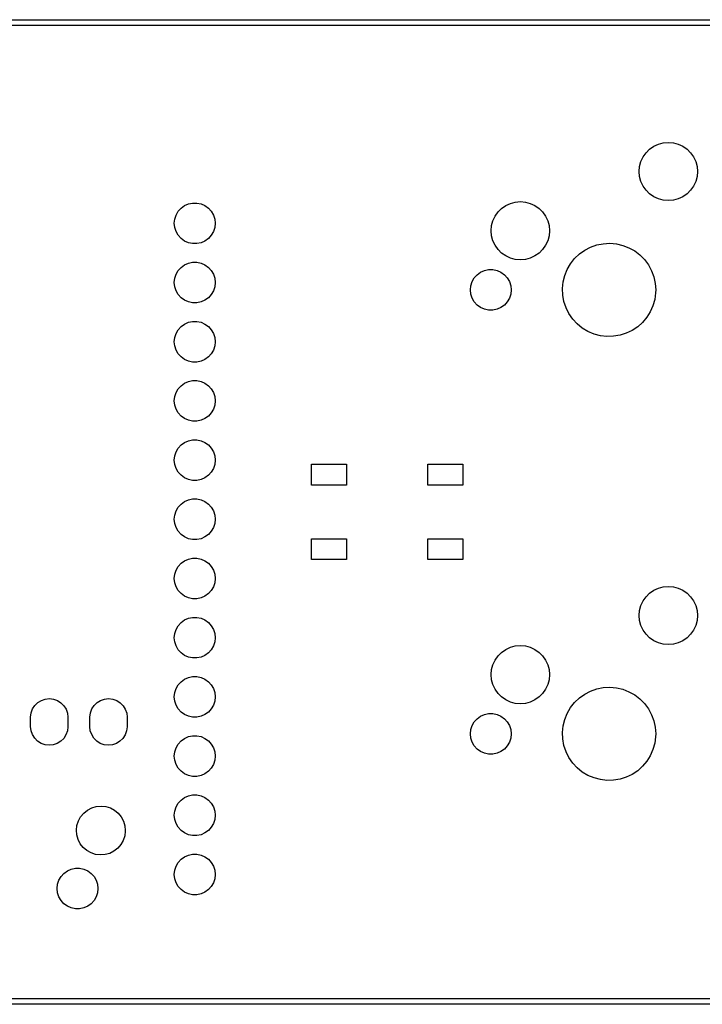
# Model space of a CAD drawing. Extents: x 93 to 214, y -121 to -79.
# Tile 3 of 4: x 154 to 183, y -121 to -79. Entities that reach past the tile are written whole.
import ezdxf

# ---------------------------------------------------------------- set-up
doc = ezdxf.new("R2010")
doc.units = 0
doc.layers.add('BLACK', color=7, linetype='CONTINUOUS')

msp = doc.modelspace()

# ---------------------------------------------------------------- linework, layer by layer
at = {"layer": 'BLACK', "linetype": 'CONTINUOUS'}
for p, q in [((98.5987, -79.1184), (208.599, -79.1184)), ((208.599, -79.3684), (98.5987, -79.3684)), ((180.918, -84.5509), (181.115, -84.4588)), ((181.115, -84.4588), (181.326, -84.4024)), ((181.326, -84.4024), (181.543, -84.3834)), ((181.543, -84.3834), (181.76, -84.4024)), ((181.76, -84.4024), (181.97, -84.4588)), ((181.97, -84.4588), (182.168, -84.5509)), ((180.46, -85.0084), (180.585, -84.83)), ((180.585, -84.83), (180.739, -84.6759)), ((180.739, -84.6759), (180.918, -84.5509)), ((182.168, -84.5509), (182.346, -84.6759)), ((182.346, -84.6759), (182.5, -84.83)), ((182.5, -84.83), (182.625, -85.0084)), ((180.312, -85.4164), (180.368, -85.2059)), ((180.368, -85.2059), (180.46, -85.0084)), ((182.625, -85.0084), (182.717, -85.2059)), ((182.717, -85.2059), (182.774, -85.4164)), ((180.293, -85.6334), (180.312, -85.4164)), ((180.312, -85.8505), (180.293, -85.6334)), ((182.774, -85.4164), (182.793, -85.6334)), ((182.793, -85.6334), (182.774, -85.8505)), ((180.368, -86.061), (180.312, -85.8505)), ((180.46, -86.2584), (180.368, -86.061)), ((182.717, -86.061), (182.625, -86.2584)), ((182.774, -85.8505), (182.717, -86.061)), ((180.585, -86.4369), (180.46, -86.2584)), ((180.739, -86.591), (180.585, -86.4369)), ((180.918, -86.716), (180.739, -86.591)), ((182.346, -86.591), (182.168, -86.716)), ((182.5, -86.4369), (182.346, -86.591)), ((182.625, -86.2584), (182.5, -86.4369)), ((160.785, -87.097), (160.952, -87.0225)), ((160.952, -87.0225), (161.131, -86.9844)), ((161.131, -86.9844), (161.314, -86.9844)), ((161.314, -86.9844), (161.494, -87.0225)), ((161.494, -87.0225), (161.661, -87.097)), ((174.568, -87.0909), (174.765, -86.9988)), ((174.765, -86.9988), (174.976, -86.9424)), ((174.976, -86.9424), (175.193, -86.9234)), ((175.193, -86.9234), (175.41, -86.9424)), ((175.41, -86.9424), (175.62, -86.9988)), ((175.62, -86.9988), (175.818, -87.0909)), ((181.115, -86.8081), (180.918, -86.716)), ((181.326, -86.8644), (181.115, -86.8081)), ((181.543, -86.8834), (181.326, -86.8644)), ((181.76, -86.8644), (181.543, -86.8834)), ((181.97, -86.8081), (181.76, -86.8644)), ((182.168, -86.716), (181.97, -86.8081)), ((160.422, -87.4995), (160.514, -87.3409)), ((160.514, -87.3409), (160.636, -87.2047)), ((160.636, -87.2047), (160.785, -87.097)), ((161.661, -87.097), (161.809, -87.2047)), ((161.809, -87.2047), (161.932, -87.3409)), ((161.932, -87.3409), (162.023, -87.4995)), ((174.11, -87.5484), (174.235, -87.37)), ((174.235, -87.37), (174.389, -87.2159)), ((174.389, -87.2159), (174.568, -87.0909)), ((175.818, -87.0909), (175.996, -87.2159)), ((175.996, -87.2159), (176.15, -87.37)), ((176.15, -87.37), (176.275, -87.5484)), ((160.347, -87.8559), (160.366, -87.6737)), ((160.366, -88.0381), (160.347, -87.8559)), ((160.366, -87.6737), (160.422, -87.4995)), ((162.023, -87.4995), (162.08, -87.6737)), ((162.08, -87.6737), (162.099, -87.8559)), ((162.099, -87.8559), (162.08, -88.0381)), ((173.962, -87.9564), (174.018, -87.7459)), ((174.018, -87.7459), (174.11, -87.5484)), ((176.275, -87.5484), (176.367, -87.7459)), ((176.367, -87.7459), (176.424, -87.9564)), ((160.422, -88.2124), (160.366, -88.0381)), ((160.514, -88.371), (160.422, -88.2124)), ((162.023, -88.2124), (161.932, -88.371)), ((162.08, -88.0381), (162.023, -88.2124)), ((173.943, -88.1734), (173.962, -87.9564)), ((173.962, -88.3905), (173.943, -88.1734)), ((176.424, -87.9564), (176.443, -88.1734)), ((176.443, -88.1734), (176.424, -88.3905)), ((160.636, -88.5072), (160.514, -88.371)), ((160.785, -88.6148), (160.636, -88.5072)), ((160.952, -88.6893), (160.785, -88.6148)), ((161.131, -88.7274), (160.952, -88.6893)), ((161.494, -88.6893), (161.314, -88.7274)), ((161.661, -88.6148), (161.494, -88.6893)), ((161.809, -88.5072), (161.661, -88.6148)), ((161.932, -88.371), (161.809, -88.5072)), ((174.018, -88.601), (173.962, -88.3905)), ((174.11, -88.7984), (174.018, -88.601)), ((176.367, -88.601), (176.275, -88.7984)), ((176.424, -88.3905), (176.367, -88.601)), ((178.752, -88.7292), (179.034, -88.7137)), ((179.034, -88.7137), (179.316, -88.7381)), ((161.314, -88.7274), (161.131, -88.7274)), ((174.235, -88.9769), (174.11, -88.7984)), ((174.389, -89.131), (174.235, -88.9769)), ((174.568, -89.256), (174.389, -89.131)), ((175.996, -89.131), (175.818, -89.256)), ((176.15, -88.9769), (175.996, -89.131)), ((176.275, -88.7984), (176.15, -88.9769)), ((177.728, -89.1724), (177.958, -89.0082)), ((177.958, -89.0082), (178.209, -88.8779)), ((178.209, -88.8779), (178.475, -88.7843)), ((178.475, -88.7843), (178.752, -88.7292)), ((179.316, -88.7381), (179.591, -88.8019)), ((179.591, -88.8019), (179.854, -88.9038)), ((179.854, -88.9038), (180.101, -89.0418)), ((180.101, -89.0418), (180.325, -89.2132)), ((160.785, -89.637), (160.952, -89.5625)), ((160.952, -89.5625), (161.131, -89.5244)), ((161.131, -89.5244), (161.314, -89.5244)), ((161.314, -89.5244), (161.494, -89.5625)), ((161.494, -89.5625), (161.661, -89.637)), ((174.765, -89.3481), (174.568, -89.256)), ((174.976, -89.4044), (174.765, -89.3481)), ((175.193, -89.4234), (174.976, -89.4044)), ((175.41, -89.4044), (175.193, -89.4234)), ((175.62, -89.3481), (175.41, -89.4044)), ((175.818, -89.256), (175.62, -89.3481)), ((177.349, -89.5893), (177.524, -89.3674)), ((177.524, -89.3674), (177.728, -89.1724)), ((180.325, -89.2132), (180.524, -89.4145)), ((180.524, -89.4145), (180.691, -89.6418)), ((160.422, -90.0395), (160.514, -89.8809)), ((160.514, -89.8809), (160.636, -89.7447)), ((160.636, -89.7447), (160.785, -89.637)), ((161.661, -89.637), (161.809, -89.7447)), ((161.809, -89.7447), (161.932, -89.8809)), ((161.932, -89.8809), (162.023, -90.0395)), ((173.337, -90.0632), (173.485, -89.9557)), ((173.485, -89.9557), (173.652, -89.8813)), ((173.652, -89.8813), (173.831, -89.8432)), ((173.831, -89.8432), (174.014, -89.8432)), ((174.014, -89.8432), (174.193, -89.8813)), ((174.193, -89.8813), (174.36, -89.9557)), ((174.36, -89.9557), (174.508, -90.0632)), ((177.101, -90.0954), (177.207, -89.8336)), ((177.207, -89.8336), (177.349, -89.5893)), ((180.691, -89.6418), (180.826, -89.8904)), ((180.826, -89.8904), (180.923, -90.1555)), ((160.347, -90.3959), (160.366, -90.2137)), ((160.366, -90.5781), (160.347, -90.3959)), ((160.366, -90.2137), (160.422, -90.0395)), ((162.023, -90.0395), (162.08, -90.2137)), ((162.08, -90.2137), (162.099, -90.3959)), ((162.099, -90.3959), (162.08, -90.5781)), ((173.067, -90.5315), (173.123, -90.3575)), ((173.123, -90.3575), (173.215, -90.1991)), ((173.215, -90.1991), (173.337, -90.0632)), ((174.508, -90.0632), (174.631, -90.1991)), ((174.631, -90.1991), (174.722, -90.3575)), ((174.722, -90.3575), (174.779, -90.5315)), ((177.004, -90.6506), (177.033, -90.3696)), ((177.033, -90.3696), (177.101, -90.0954)), ((180.923, -90.1555), (180.983, -90.4316)), ((160.422, -90.7524), (160.366, -90.5781)), ((160.514, -90.911), (160.422, -90.7524)), ((162.023, -90.7524), (161.932, -90.911)), ((162.08, -90.5781), (162.023, -90.7524)), ((173.048, -90.7134), (173.067, -90.5315)), ((173.067, -90.8954), (173.048, -90.7134)), ((174.779, -90.5315), (174.798, -90.7134)), ((174.798, -90.7134), (174.779, -90.8954)), ((177.015, -90.9329), (177.004, -90.6506)), ((180.983, -90.4316), (181.003, -90.7134)), ((181.003, -90.7134), (180.999, -90.839)), ((160.636, -91.0472), (160.514, -90.911)), ((160.785, -91.1548), (160.636, -91.0472)), ((160.952, -91.2293), (160.785, -91.1548)), ((161.131, -91.2674), (160.952, -91.2293)), ((161.494, -91.2293), (161.314, -91.2674)), ((161.661, -91.1548), (161.494, -91.2293)), ((161.809, -91.0472), (161.661, -91.1548)), ((161.932, -90.911), (161.809, -91.0472)), ((173.123, -91.0693), (173.067, -90.8954)), ((173.215, -91.2278), (173.123, -91.0693)), ((173.337, -91.3637), (173.215, -91.2278)), ((174.631, -91.2278), (174.508, -91.3637)), ((174.722, -91.0693), (174.631, -91.2278)), ((174.779, -90.8954), (174.722, -91.0693)), ((177.066, -91.2108), (177.015, -90.9329)), ((177.155, -91.4788), (177.066, -91.2108)), ((180.961, -91.119), (180.885, -91.3909)), ((180.999, -90.839), (180.961, -91.119)), ((161.314, -91.2674), (161.131, -91.2674)), ((173.485, -91.4712), (173.337, -91.3637)), ((173.652, -91.5456), (173.485, -91.4712)), ((173.831, -91.5836), (173.652, -91.5456)), ((174.014, -91.5836), (173.831, -91.5836)), ((174.193, -91.5456), (174.014, -91.5836)), ((174.36, -91.4712), (174.193, -91.5456)), ((174.508, -91.3637), (174.36, -91.4712)), ((177.281, -91.7315), (177.155, -91.4788)), ((180.77, -91.6493), (180.621, -91.889)), ((180.885, -91.3909), (180.77, -91.6493)), ((160.785, -92.177), (160.952, -92.1025)), ((160.952, -92.1025), (161.131, -92.0644)), ((161.131, -92.0644), (161.314, -92.0644)), ((161.314, -92.0644), (161.494, -92.1025)), ((161.494, -92.1025), (161.661, -92.177)), ((177.442, -91.9639), (177.281, -91.7315)), ((177.634, -92.1714), (177.442, -91.9639)), ((180.621, -91.889), (180.439, -92.1053)), ((160.422, -92.5795), (160.514, -92.4209)), ((160.514, -92.4209), (160.636, -92.2847)), ((160.636, -92.2847), (160.785, -92.177)), ((161.661, -92.177), (161.809, -92.2847)), ((161.809, -92.2847), (161.932, -92.4209)), ((161.932, -92.4209), (162.023, -92.5795)), ((177.853, -92.3497), (177.634, -92.1714)), ((178.095, -92.4955), (177.853, -92.3497)), ((178.355, -92.6056), (178.095, -92.4955)), ((179.994, -92.4507), (179.739, -92.573)), ((180.229, -92.2937), (179.994, -92.4507)), ((180.439, -92.1053), (180.229, -92.2937)), ((160.347, -92.9359), (160.366, -92.7537)), ((160.366, -93.1181), (160.347, -92.9359)), ((160.366, -92.7537), (160.422, -92.5795)), ((162.023, -92.5795), (162.08, -92.7537)), ((162.08, -92.7537), (162.099, -92.9359)), ((162.099, -92.9359), (162.08, -93.1181)), ((178.628, -92.678), (178.355, -92.6056)), ((178.909, -92.7112), (178.628, -92.678)), ((179.191, -92.7046), (178.909, -92.7112)), ((179.47, -92.6582), (179.191, -92.7046)), ((179.739, -92.573), (179.47, -92.6582)), ((160.422, -93.2924), (160.366, -93.1181)), ((160.514, -93.451), (160.422, -93.2924)), ((162.023, -93.2924), (161.932, -93.451)), ((162.08, -93.1181), (162.023, -93.2924)), ((160.636, -93.5872), (160.514, -93.451)), ((160.785, -93.6948), (160.636, -93.5872)), ((160.952, -93.7693), (160.785, -93.6948)), ((161.131, -93.8074), (160.952, -93.7693)), ((161.494, -93.7693), (161.314, -93.8074)), ((161.661, -93.6948), (161.494, -93.7693)), ((161.809, -93.5872), (161.661, -93.6948)), ((161.932, -93.451), (161.809, -93.5872)), ((161.314, -93.8074), (161.131, -93.8074)), ((160.952, -94.6425), (161.131, -94.6044)), ((161.131, -94.6044), (161.314, -94.6044)), ((161.314, -94.6044), (161.494, -94.6425)), ((160.422, -95.1195), (160.514, -94.9609)), ((160.514, -94.9609), (160.636, -94.8247)), ((160.636, -94.8247), (160.785, -94.717)), ((160.785, -94.717), (160.952, -94.6425)), ((161.494, -94.6425), (161.661, -94.717)), ((161.661, -94.717), (161.809, -94.8247)), ((161.809, -94.8247), (161.932, -94.9609)), ((161.932, -94.9609), (162.023, -95.1195)), ((160.347, -95.4759), (160.366, -95.2937)), ((160.366, -95.6581), (160.347, -95.4759)), ((160.366, -95.2937), (160.422, -95.1195)), ((162.023, -95.1195), (162.08, -95.2937)), ((162.08, -95.2937), (162.099, -95.4759)), ((162.099, -95.4759), (162.08, -95.6581)), ((160.422, -95.8324), (160.366, -95.6581)), ((160.514, -95.991), (160.422, -95.8324)), ((162.023, -95.8324), (161.932, -95.991)), ((162.08, -95.6581), (162.023, -95.8324)), ((160.636, -96.1272), (160.514, -95.991)), ((160.785, -96.2348), (160.636, -96.1272)), ((160.952, -96.3093), (160.785, -96.2348)), ((161.131, -96.3474), (160.952, -96.3093)), ((161.494, -96.3093), (161.314, -96.3474)), ((161.661, -96.2348), (161.494, -96.3093)), ((161.809, -96.1272), (161.661, -96.2348)), ((161.932, -95.991), (161.809, -96.1272)), ((161.314, -96.3474), (161.131, -96.3474)), ((160.952, -97.1825), (161.131, -97.1444)), ((161.131, -97.1444), (161.314, -97.1444)), ((161.314, -97.1444), (161.494, -97.1825)), ((160.422, -97.6595), (160.514, -97.5009)), ((160.514, -97.5009), (160.636, -97.3647)), ((160.636, -97.3647), (160.785, -97.257)), ((160.785, -97.257), (160.952, -97.1825)), ((161.494, -97.1825), (161.661, -97.257)), ((161.661, -97.257), (161.809, -97.3647)), ((161.809, -97.3647), (161.932, -97.5009)), ((161.932, -97.5009), (162.023, -97.6595)), ((160.347, -98.0159), (160.366, -97.8337)), ((160.366, -98.1981), (160.347, -98.0159)), ((160.366, -97.8337), (160.422, -97.6595)), ((162.023, -97.6595), (162.08, -97.8337)), ((162.08, -97.8337), (162.099, -98.0159)), ((162.099, -98.0159), (162.08, -98.1981)), ((160.422, -98.3724), (160.366, -98.1981)), ((160.514, -98.531), (160.422, -98.3724)), ((162.023, -98.3724), (161.932, -98.531)), ((162.08, -98.1981), (162.023, -98.3724)), ((166.228, -99.0878), (166.228, -98.1887)), ((166.228, -98.1887), (167.729, -98.1887)), ((167.729, -98.1887), (167.729, -99.0878)), ((171.227, -99.0878), (171.227, -98.1887)), ((171.227, -98.1887), (172.728, -98.1887)), ((172.728, -98.1887), (172.728, -99.0878)), ((160.636, -98.6672), (160.514, -98.531)), ((160.785, -98.7748), (160.636, -98.6672)), ((160.952, -98.8494), (160.785, -98.7748)), ((161.131, -98.8874), (160.952, -98.8494)), ((161.494, -98.8494), (161.314, -98.8874)), ((161.661, -98.7748), (161.494, -98.8494)), ((161.809, -98.6672), (161.661, -98.7748)), ((161.932, -98.531), (161.809, -98.6672)), ((161.314, -98.8874), (161.131, -98.8874)), ((167.729, -99.0878), (166.228, -99.0878)), ((172.728, -99.0878), (171.227, -99.0878)), ((160.952, -99.7225), (161.131, -99.6844)), ((161.131, -99.6844), (161.314, -99.6844)), ((161.314, -99.6844), (161.494, -99.7225)), ((160.422, -100.2), (160.514, -100.041)), ((160.514, -100.041), (160.636, -99.9047)), ((160.636, -99.9047), (160.785, -99.797)), ((160.785, -99.797), (160.952, -99.7225)), ((161.494, -99.7225), (161.661, -99.797)), ((161.661, -99.797), (161.809, -99.9047)), ((161.809, -99.9047), (161.932, -100.041)), ((161.932, -100.041), (162.023, -100.2)), ((160.347, -100.556), (160.366, -100.374)), ((160.366, -100.374), (160.422, -100.2)), ((162.023, -100.2), (162.08, -100.374)), ((162.08, -100.374), (162.099, -100.556)), ((160.366, -100.738), (160.347, -100.556)), ((160.422, -100.912), (160.366, -100.738)), ((160.514, -101.071), (160.422, -100.912)), ((162.023, -100.912), (161.932, -101.071)), ((162.08, -100.738), (162.023, -100.912)), ((162.099, -100.556), (162.08, -100.738)), ((160.636, -101.207), (160.514, -101.071)), ((160.785, -101.315), (160.636, -101.207)), ((160.952, -101.389), (160.785, -101.315)), ((161.131, -101.427), (160.952, -101.389)), ((161.494, -101.389), (161.314, -101.427)), ((161.661, -101.315), (161.494, -101.389)), ((161.809, -101.207), (161.661, -101.315)), ((161.932, -101.071), (161.809, -101.207)), ((166.228, -102.288), (166.228, -101.389)), ((166.228, -101.389), (167.729, -101.389)), ((167.729, -101.389), (167.729, -102.288)), ((171.227, -102.288), (171.227, -101.389)), ((171.227, -101.389), (172.728, -101.389)), ((172.728, -101.389), (172.728, -102.288)), ((161.314, -101.427), (161.131, -101.427)), ((160.952, -102.263), (161.131, -102.224)), ((161.131, -102.224), (161.314, -102.224)), ((161.314, -102.224), (161.494, -102.263)), ((160.422, -102.74), (160.514, -102.581)), ((160.514, -102.581), (160.636, -102.445)), ((160.636, -102.445), (160.785, -102.337)), ((160.785, -102.337), (160.952, -102.263)), ((161.494, -102.263), (161.661, -102.337)), ((161.661, -102.337), (161.809, -102.445)), ((161.809, -102.445), (161.932, -102.581)), ((161.932, -102.581), (162.023, -102.74)), ((167.729, -102.288), (166.228, -102.288)), ((172.728, -102.288), (171.227, -102.288)), ((160.347, -103.096), (160.366, -102.914)), ((160.366, -102.914), (160.422, -102.74)), ((162.023, -102.74), (162.08, -102.914)), ((162.08, -102.914), (162.099, -103.096)), ((160.366, -103.278), (160.347, -103.096)), ((160.422, -103.452), (160.366, -103.278)), ((160.514, -103.611), (160.422, -103.452)), ((162.023, -103.452), (161.932, -103.611)), ((162.08, -103.278), (162.023, -103.452)), ((162.099, -103.096), (162.08, -103.278)), ((180.918, -103.601), (181.115, -103.509)), ((181.115, -103.509), (181.326, -103.452)), ((181.326, -103.452), (181.543, -103.433)), ((181.543, -103.433), (181.76, -103.452)), ((181.76, -103.452), (181.97, -103.509)), ((181.97, -103.509), (182.168, -103.601)), ((160.636, -103.747), (160.514, -103.611)), ((160.785, -103.855), (160.636, -103.747)), ((160.952, -103.929), (160.785, -103.855)), ((161.131, -103.967), (160.952, -103.929)), ((161.494, -103.929), (161.314, -103.967)), ((161.661, -103.855), (161.494, -103.929)), ((161.809, -103.747), (161.661, -103.855)), ((161.932, -103.611), (161.809, -103.747)), ((180.46, -104.058), (180.585, -103.88)), ((180.585, -103.88), (180.739, -103.726)), ((180.739, -103.726), (180.918, -103.601)), ((182.168, -103.601), (182.346, -103.726)), ((182.346, -103.726), (182.5, -103.88)), ((182.5, -103.88), (182.625, -104.058)), ((161.314, -103.967), (161.131, -103.967)), ((180.312, -104.466), (180.368, -104.256)), ((180.368, -104.256), (180.46, -104.058)), ((182.625, -104.058), (182.717, -104.256)), ((182.717, -104.256), (182.774, -104.466)), ((160.952, -104.803), (161.131, -104.764)), ((161.131, -104.764), (161.314, -104.764)), ((161.314, -104.764), (161.494, -104.803)), ((180.293, -104.683), (180.312, -104.466)), ((180.312, -104.9), (180.293, -104.683)), ((182.774, -104.466), (182.793, -104.683)), ((182.793, -104.683), (182.774, -104.9)), ((160.422, -105.28), (160.514, -105.121)), ((160.514, -105.121), (160.636, -104.985)), ((160.636, -104.985), (160.785, -104.877)), ((160.785, -104.877), (160.952, -104.803)), ((161.494, -104.803), (161.661, -104.877)), ((161.661, -104.877), (161.809, -104.985)), ((161.809, -104.985), (161.932, -105.121)), ((161.932, -105.121), (162.023, -105.28)), ((180.368, -105.111), (180.312, -104.9)), ((180.46, -105.308), (180.368, -105.111)), ((182.717, -105.111), (182.625, -105.308)), ((182.774, -104.9), (182.717, -105.111)), ((160.347, -105.636), (160.366, -105.454)), ((160.366, -105.454), (160.422, -105.28)), ((162.023, -105.28), (162.08, -105.454)), ((162.08, -105.454), (162.099, -105.636)), ((180.585, -105.487), (180.46, -105.308)), ((180.739, -105.641), (180.585, -105.487)), ((182.5, -105.487), (182.346, -105.641)), ((182.625, -105.308), (182.5, -105.487)), ((160.366, -105.818), (160.347, -105.636)), ((160.422, -105.992), (160.366, -105.818)), ((160.514, -106.151), (160.422, -105.992)), ((162.023, -105.992), (161.932, -106.151)), ((162.08, -105.818), (162.023, -105.992)), ((162.099, -105.636), (162.08, -105.818)), ((174.765, -106.049), (174.976, -105.992)), ((174.976, -105.992), (175.193, -105.973)), ((175.193, -105.973), (175.41, -105.992)), ((175.41, -105.992), (175.62, -106.049)), ((180.918, -105.766), (180.739, -105.641)), ((181.115, -105.858), (180.918, -105.766)), ((181.326, -105.914), (181.115, -105.858)), ((181.543, -105.933), (181.326, -105.914)), ((181.76, -105.914), (181.543, -105.933)), ((181.97, -105.858), (181.76, -105.914)), ((182.168, -105.766), (181.97, -105.858)), ((182.346, -105.641), (182.168, -105.766)), ((160.636, -106.287), (160.514, -106.151)), ((160.785, -106.395), (160.636, -106.287)), ((160.952, -106.469), (160.785, -106.395)), ((161.661, -106.395), (161.494, -106.469)), ((161.809, -106.287), (161.661, -106.395)), ((161.932, -106.151), (161.809, -106.287)), ((174.11, -106.598), (174.235, -106.42)), ((174.235, -106.42), (174.389, -106.266)), ((174.389, -106.266), (174.568, -106.141)), ((174.568, -106.141), (174.765, -106.049)), ((175.62, -106.049), (175.818, -106.141)), ((175.818, -106.141), (175.996, -106.266)), ((175.996, -106.266), (176.15, -106.42)), ((176.15, -106.42), (176.275, -106.598)), ((161.131, -106.507), (160.952, -106.469)), ((161.314, -106.507), (161.131, -106.507)), ((161.494, -106.469), (161.314, -106.507)), ((173.962, -107.006), (174.018, -106.796)), ((174.018, -106.796), (174.11, -106.598)), ((176.275, -106.598), (176.367, -106.796)), ((176.367, -106.796), (176.424, -107.006)), ((160.952, -107.343), (161.131, -107.304)), ((161.131, -107.304), (161.314, -107.304)), ((161.314, -107.304), (161.494, -107.343)), ((173.943, -107.223), (173.962, -107.006)), ((173.962, -107.44), (173.943, -107.223)), ((176.424, -107.006), (176.443, -107.223)), ((176.443, -107.223), (176.424, -107.44)), ((160.422, -107.82), (160.514, -107.661)), ((160.514, -107.661), (160.636, -107.525)), ((160.636, -107.525), (160.785, -107.417)), ((160.785, -107.417), (160.952, -107.343)), ((161.494, -107.343), (161.661, -107.417)), ((161.661, -107.417), (161.809, -107.525)), ((161.809, -107.525), (161.932, -107.661)), ((161.932, -107.661), (162.023, -107.82)), ((174.018, -107.651), (173.962, -107.44)), ((174.11, -107.848), (174.018, -107.651)), ((176.367, -107.651), (176.275, -107.848)), ((176.424, -107.44), (176.367, -107.651)), ((160.347, -108.176), (160.366, -107.994)), ((160.366, -107.994), (160.422, -107.82)), ((162.023, -107.82), (162.08, -107.994)), ((162.08, -107.994), (162.099, -108.176)), ((174.235, -108.027), (174.11, -107.848)), ((174.389, -108.181), (174.235, -108.027)), ((176.15, -108.027), (175.996, -108.181)), ((176.275, -107.848), (176.15, -108.027)), ((177.728, -108.222), (177.958, -108.058)), ((177.958, -108.058), (178.209, -107.928)), ((178.209, -107.928), (178.475, -107.834)), ((178.475, -107.834), (178.752, -107.779)), ((178.752, -107.779), (179.034, -107.764)), ((179.034, -107.764), (179.316, -107.788)), ((179.316, -107.788), (179.591, -107.852)), ((179.591, -107.852), (179.854, -107.954)), ((179.854, -107.954), (180.101, -108.092)), ((180.101, -108.092), (180.325, -108.263)), ((154.266, -108.695), (154.363, -108.545)), ((154.363, -108.545), (154.49, -108.421)), ((154.49, -108.421), (154.642, -108.327)), ((154.642, -108.327), (154.811, -108.27)), ((154.811, -108.27), (154.988, -108.251)), ((154.988, -108.251), (155.165, -108.272)), ((155.165, -108.272), (155.334, -108.332)), ((155.334, -108.332), (155.484, -108.427)), ((155.484, -108.427), (155.61, -108.554)), ((155.61, -108.554), (155.704, -108.705)), ((156.806, -108.695), (156.903, -108.545)), ((156.903, -108.545), (157.03, -108.421)), ((157.03, -108.421), (157.182, -108.327)), ((157.182, -108.327), (157.351, -108.27)), ((157.351, -108.27), (157.528, -108.251)), ((157.528, -108.251), (157.705, -108.272)), ((157.705, -108.272), (157.874, -108.332)), ((157.874, -108.332), (158.024, -108.427)), ((158.024, -108.427), (158.15, -108.554)), ((158.15, -108.554), (158.244, -108.705)), ((160.366, -108.358), (160.347, -108.176)), ((160.422, -108.532), (160.366, -108.358)), ((160.514, -108.691), (160.422, -108.532)), ((162.023, -108.532), (161.932, -108.691)), ((162.08, -108.358), (162.023, -108.532)), ((162.099, -108.176), (162.08, -108.358)), ((174.568, -108.306), (174.389, -108.181)), ((174.765, -108.398), (174.568, -108.306)), ((174.976, -108.454), (174.765, -108.398)), ((175.193, -108.473), (174.976, -108.454)), ((175.41, -108.454), (175.193, -108.473)), ((175.62, -108.398), (175.41, -108.454)), ((175.818, -108.306), (175.62, -108.398)), ((175.996, -108.181), (175.818, -108.306)), ((177.349, -108.639), (177.524, -108.417)), ((177.524, -108.417), (177.728, -108.222)), ((180.325, -108.263), (180.524, -108.465)), ((180.524, -108.465), (180.691, -108.692)), ((154.183, -109.04), (154.205, -108.863)), ((154.205, -108.863), (154.266, -108.695)), ((155.704, -108.705), (155.763, -108.874)), ((155.763, -108.874), (155.783, -109.051)), ((156.723, -109.04), (156.745, -108.863)), ((156.745, -108.863), (156.806, -108.695)), ((158.244, -108.705), (158.303, -108.874)), ((158.303, -108.874), (158.323, -109.051)), ((160.636, -108.827), (160.514, -108.691)), ((160.785, -108.935), (160.636, -108.827)), ((160.952, -109.009), (160.785, -108.935)), ((161.661, -108.935), (161.494, -109.009)), ((161.809, -108.827), (161.661, -108.935)), ((161.932, -108.691), (161.809, -108.827)), ((173.485, -109.006), (173.652, -108.931)), ((173.652, -108.931), (173.831, -108.893)), ((173.831, -108.893), (174.014, -108.893)), ((174.014, -108.893), (174.193, -108.931)), ((174.193, -108.931), (174.36, -109.006)), ((177.101, -109.145), (177.207, -108.884)), ((177.207, -108.884), (177.349, -108.639)), ((180.691, -108.692), (180.826, -108.94)), ((180.826, -108.94), (180.923, -109.205)), ((154.183, -109.051), (154.183, -109.04)), ((154.183, -109.451), (154.183, -109.051)), ((155.783, -109.051), (155.783, -109.451)), ((156.723, -109.051), (156.723, -109.04)), ((156.723, -109.451), (156.723, -109.051)), ((158.323, -109.051), (158.323, -109.451)), ((161.131, -109.047), (160.952, -109.009)), ((161.314, -109.047), (161.131, -109.047)), ((161.494, -109.009), (161.314, -109.047)), ((173.067, -109.582), (173.123, -109.408)), ((173.123, -109.408), (173.215, -109.249)), ((173.215, -109.249), (173.337, -109.113)), ((173.337, -109.113), (173.485, -109.006)), ((174.36, -109.006), (174.508, -109.113)), ((174.508, -109.113), (174.631, -109.249)), ((174.631, -109.249), (174.722, -109.408)), ((174.722, -109.408), (174.779, -109.582)), ((177.004, -109.701), (177.033, -109.42)), ((177.033, -109.42), (177.101, -109.145)), ((180.923, -109.205), (180.983, -109.482)), ((154.203, -109.628), (154.183, -109.451)), ((154.261, -109.797), (154.203, -109.628)), ((154.356, -109.948), (154.261, -109.797)), ((155.699, -109.807), (155.603, -109.957)), ((155.76, -109.639), (155.699, -109.807)), ((155.783, -109.462), (155.76, -109.639)), ((155.783, -109.451), (155.783, -109.462)), ((156.743, -109.628), (156.723, -109.451)), ((156.801, -109.797), (156.743, -109.628)), ((156.896, -109.948), (156.801, -109.797)), ((158.239, -109.807), (158.143, -109.957)), ((158.3, -109.639), (158.239, -109.807)), ((158.323, -109.462), (158.3, -109.639)), ((158.323, -109.451), (158.323, -109.462)), ((160.952, -109.883), (161.131, -109.844)), ((161.131, -109.844), (161.314, -109.844)), ((161.314, -109.844), (161.494, -109.883)), ((173.048, -109.763), (173.067, -109.582)), ((173.067, -109.945), (173.048, -109.763)), ((174.779, -109.582), (174.798, -109.763)), ((174.798, -109.763), (174.779, -109.945)), ((177.015, -109.983), (177.004, -109.701)), ((180.983, -109.482), (181.003, -109.763)), ((181.003, -109.763), (180.999, -109.889)), ((154.482, -110.074), (154.356, -109.948)), ((154.632, -110.17), (154.482, -110.074)), ((154.8, -110.23), (154.632, -110.17)), ((154.977, -110.251), (154.8, -110.23)), ((155.155, -110.232), (154.977, -110.251)), ((155.323, -110.175), (155.155, -110.232)), ((155.475, -110.081), (155.323, -110.175)), ((155.603, -109.957), (155.475, -110.081)), ((157.022, -110.074), (156.896, -109.948)), ((157.172, -110.17), (157.022, -110.074)), ((157.34, -110.23), (157.172, -110.17)), ((157.517, -110.251), (157.34, -110.23)), ((157.695, -110.232), (157.517, -110.251)), ((157.863, -110.175), (157.695, -110.232)), ((158.015, -110.081), (157.863, -110.175)), ((158.143, -109.957), (158.015, -110.081)), ((160.422, -110.36), (160.514, -110.201)), ((160.514, -110.201), (160.636, -110.065)), ((160.636, -110.065), (160.785, -109.957)), ((160.785, -109.957), (160.952, -109.883)), ((161.494, -109.883), (161.661, -109.957)), ((161.661, -109.957), (161.809, -110.065)), ((161.809, -110.065), (161.932, -110.201)), ((161.932, -110.201), (162.023, -110.36)), ((173.123, -110.119), (173.067, -109.945)), ((173.215, -110.278), (173.123, -110.119)), ((174.722, -110.119), (174.631, -110.278)), ((174.779, -109.945), (174.722, -110.119)), ((177.066, -110.261), (177.015, -109.983)), ((177.155, -110.529), (177.066, -110.261)), ((180.961, -110.169), (180.885, -110.441)), ((180.999, -109.889), (180.961, -110.169)), ((160.347, -110.716), (160.366, -110.534)), ((160.366, -110.534), (160.422, -110.36)), ((162.023, -110.36), (162.08, -110.534)), ((162.08, -110.534), (162.099, -110.716)), ((173.337, -110.414), (173.215, -110.278)), ((173.485, -110.521), (173.337, -110.414)), ((173.652, -110.596), (173.485, -110.521)), ((173.831, -110.634), (173.652, -110.596)), ((174.014, -110.634), (173.831, -110.634)), ((174.193, -110.596), (174.014, -110.634)), ((174.36, -110.521), (174.193, -110.596)), ((174.508, -110.414), (174.36, -110.521)), ((174.631, -110.278), (174.508, -110.414)), ((177.281, -110.782), (177.155, -110.529)), ((180.885, -110.441), (180.77, -110.699)), ((160.366, -110.898), (160.347, -110.716)), ((160.422, -111.072), (160.366, -110.898)), ((160.514, -111.231), (160.422, -111.072)), ((162.023, -111.072), (161.932, -111.231)), ((162.08, -110.898), (162.023, -111.072)), ((162.099, -110.716), (162.08, -110.898)), ((177.442, -111.014), (177.281, -110.782)), ((177.634, -111.221), (177.442, -111.014)), ((180.621, -110.939), (180.439, -111.155)), ((180.77, -110.699), (180.621, -110.939)), ((160.636, -111.367), (160.514, -111.231)), ((160.785, -111.475), (160.636, -111.367)), ((160.952, -111.549), (160.785, -111.475)), ((161.661, -111.475), (161.494, -111.549)), ((161.809, -111.367), (161.661, -111.475)), ((161.932, -111.231), (161.809, -111.367)), ((177.853, -111.4), (177.634, -111.221)), ((178.095, -111.545), (177.853, -111.4)), ((179.994, -111.501), (179.739, -111.623)), ((180.229, -111.344), (179.994, -111.501)), ((180.439, -111.155), (180.229, -111.344)), ((161.131, -111.587), (160.952, -111.549)), ((161.314, -111.587), (161.131, -111.587)), ((161.494, -111.549), (161.314, -111.587)), ((178.355, -111.656), (178.095, -111.545)), ((178.628, -111.728), (178.355, -111.656)), ((178.909, -111.761), (178.628, -111.728)), ((179.191, -111.755), (178.909, -111.761)), ((179.47, -111.708), (179.191, -111.755)), ((179.739, -111.623), (179.47, -111.708)), ((160.422, -112.9), (160.514, -112.741)), ((160.514, -112.741), (160.636, -112.605)), ((160.636, -112.605), (160.785, -112.497)), ((160.785, -112.497), (160.952, -112.423)), ((160.952, -112.423), (161.131, -112.384)), ((161.131, -112.384), (161.314, -112.384)), ((161.314, -112.384), (161.494, -112.423)), ((161.494, -112.423), (161.661, -112.497)), ((161.661, -112.497), (161.809, -112.605)), ((161.809, -112.605), (161.932, -112.741)), ((161.932, -112.741), (162.023, -112.9)), ((156.329, -113.318), (156.46, -113.161)), ((156.46, -113.161), (156.62, -113.032)), ((156.62, -113.032), (156.802, -112.937)), ((156.802, -112.937), (156.998, -112.88)), ((156.998, -112.88), (157.202, -112.861)), ((157.202, -112.861), (157.406, -112.882)), ((157.406, -112.882), (157.602, -112.943)), ((157.602, -112.943), (157.782, -113.04)), ((157.782, -113.04), (157.94, -113.171)), ((157.94, -113.171), (158.07, -113.33)), ((160.347, -113.256), (160.366, -113.074)), ((160.366, -113.074), (160.422, -112.9)), ((162.023, -112.9), (162.08, -113.074)), ((162.08, -113.074), (162.099, -113.256)), ((156.168, -113.693), (156.23, -113.497)), ((156.23, -113.497), (156.329, -113.318)), ((158.07, -113.33), (158.166, -113.511)), ((158.166, -113.511), (158.225, -113.707)), ((160.366, -113.438), (160.347, -113.256)), ((160.422, -113.612), (160.366, -113.438)), ((160.514, -113.771), (160.422, -113.612)), ((162.023, -113.612), (161.932, -113.771)), ((162.08, -113.438), (162.023, -113.612)), ((162.099, -113.256), (162.08, -113.438)), ((156.145, -113.896), (156.168, -113.693)), ((156.162, -114.1), (156.145, -113.896)), ((158.245, -113.94), (158.219, -114.144)), ((158.225, -113.707), (158.245, -113.911)), ((158.245, -113.911), (158.245, -113.94)), ((160.636, -113.907), (160.514, -113.771)), ((160.785, -114.015), (160.636, -113.907)), ((160.952, -114.089), (160.785, -114.015)), ((161.661, -114.015), (161.494, -114.089)), ((161.809, -113.907), (161.661, -114.015)), ((161.932, -113.771), (161.809, -113.907)), ((156.219, -114.297), (156.162, -114.1)), ((156.312, -114.48), (156.219, -114.297)), ((156.44, -114.64), (156.312, -114.48)), ((158.154, -114.338), (158.053, -114.516)), ((158.219, -114.144), (158.154, -114.338)), ((161.131, -114.127), (160.952, -114.089)), ((161.314, -114.127), (161.131, -114.127)), ((161.494, -114.089), (161.314, -114.127)), ((156.596, -114.773), (156.44, -114.64)), ((156.775, -114.873), (156.596, -114.773)), ((156.97, -114.936), (156.775, -114.873)), ((157.575, -114.89), (157.377, -114.945)), ((157.758, -114.797), (157.575, -114.89)), ((157.919, -114.671), (157.758, -114.797)), ((158.053, -114.516), (157.919, -114.671)), ((157.173, -114.961), (156.97, -114.936)), ((157.377, -114.945), (157.173, -114.961)), ((160.422, -115.44), (160.514, -115.281)), ((160.514, -115.281), (160.636, -115.145)), ((160.636, -115.145), (160.785, -115.037)), ((160.785, -115.037), (160.952, -114.963)), ((160.952, -114.963), (161.131, -114.924)), ((161.131, -114.924), (161.314, -114.924)), ((161.314, -114.924), (161.494, -114.963)), ((161.494, -114.963), (161.661, -115.037)), ((161.661, -115.037), (161.809, -115.145)), ((161.809, -115.145), (161.932, -115.281)), ((161.932, -115.281), (162.023, -115.44)), ((155.487, -115.887), (155.61, -115.751)), ((155.61, -115.751), (155.757, -115.643)), ((155.757, -115.643), (155.925, -115.569)), ((155.925, -115.569), (156.104, -115.531)), ((156.104, -115.531), (156.286, -115.531)), ((156.286, -115.531), (156.465, -115.569)), ((156.465, -115.569), (156.632, -115.643)), ((156.632, -115.643), (156.78, -115.751)), ((156.78, -115.751), (156.903, -115.887)), ((160.347, -115.796), (160.366, -115.614)), ((160.366, -115.614), (160.422, -115.44)), ((162.023, -115.44), (162.08, -115.614)), ((162.08, -115.614), (162.099, -115.796)), ((155.339, -116.219), (155.396, -116.045)), ((155.396, -116.045), (155.487, -115.887)), ((156.903, -115.887), (156.994, -116.045)), ((156.994, -116.045), (157.051, -116.219)), ((160.366, -115.978), (160.347, -115.796)), ((160.422, -116.152), (160.366, -115.978)), ((160.514, -116.311), (160.422, -116.152)), ((162.023, -116.152), (161.932, -116.311)), ((162.08, -115.978), (162.023, -116.152)), ((162.099, -115.796), (162.08, -115.978)), ((155.32, -116.401), (155.339, -116.219)), ((155.339, -116.583), (155.32, -116.401)), ((155.396, -116.757), (155.339, -116.583)), ((157.051, -116.583), (156.994, -116.757)), ((157.051, -116.219), (157.07, -116.401)), ((157.07, -116.401), (157.051, -116.583)), ((160.636, -116.447), (160.514, -116.311)), ((160.785, -116.555), (160.636, -116.447)), ((160.952, -116.629), (160.785, -116.555)), ((161.661, -116.555), (161.494, -116.629)), ((161.809, -116.447), (161.661, -116.555)), ((161.932, -116.311), (161.809, -116.447)), ((155.487, -116.915), (155.396, -116.757)), ((155.61, -117.051), (155.487, -116.915)), ((156.903, -116.915), (156.78, -117.051)), ((156.994, -116.757), (156.903, -116.915)), ((161.131, -116.667), (160.952, -116.629)), ((161.314, -116.667), (161.131, -116.667)), ((161.494, -116.629), (161.314, -116.667)), ((155.757, -117.159), (155.61, -117.051)), ((155.925, -117.233), (155.757, -117.159)), ((156.104, -117.271), (155.925, -117.233)), ((156.286, -117.271), (156.104, -117.271)), ((156.465, -117.233), (156.286, -117.271)), ((156.632, -117.159), (156.465, -117.233)), ((156.78, -117.051), (156.632, -117.159)), ((98.5987, -121.118), (208.599, -121.118)), ((208.599, -121.368), (98.5987, -121.368))]:
    msp.add_line(p, q, dxfattribs=at)

doc.saveas('drawing.dxf')
